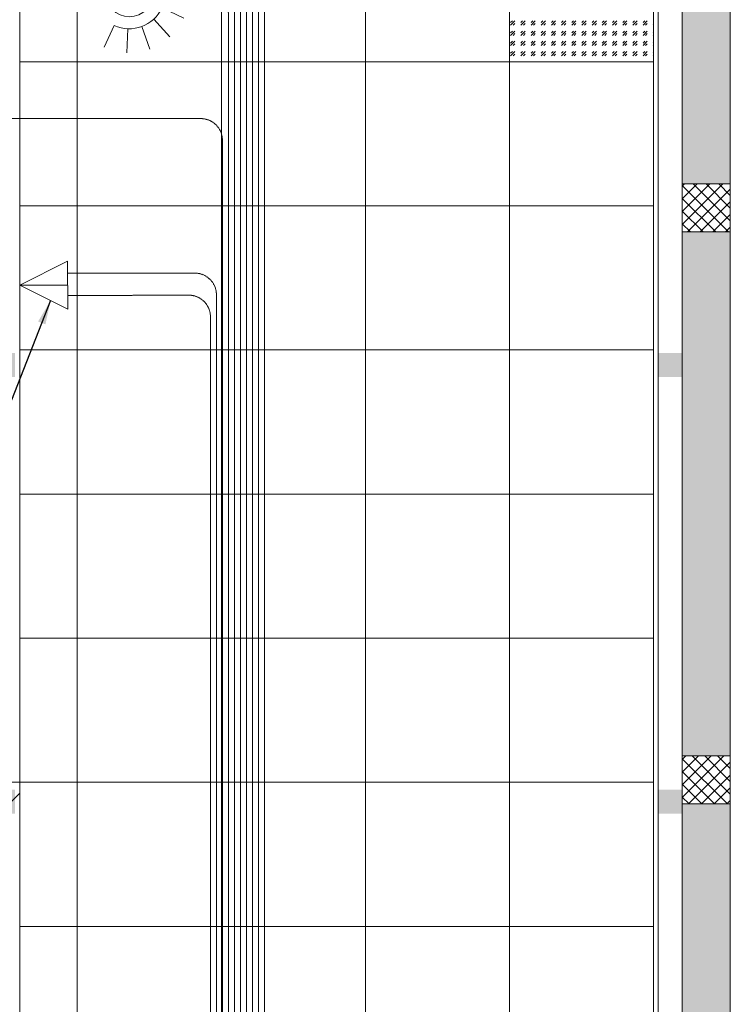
# Model space of a CAD drawing. Header units: millimetres. Extents: x -150 to 17700, y -13097 to 13830.
# Tile 58 of 67: x 14590 to 17550, y 4996 to 9095. Entities that reach past the tile are written whole.
import ezdxf
from ezdxf.enums import TextEntityAlignment as Align

# ---------------------------------------------------------------- set-up
doc = ezdxf.new("R2010")
doc.units = ezdxf.units.MM
doc.header["$MEASUREMENT"] = 0
doc.linetypes.add('HIDDENX2', pattern=[0.75, 0.5, -0.25])
doc.layers.get('0').update_dxf_attribs({"lineweight": 5})
for name, color, linetype, lineweight, true_color in [('M-MEP-ELIT-CABLE', 7, 'HIDDENX2', 20, 0x960000), ('M-MEP-ELIT-DEVICES', 5, 'Continuous', 20, 0x0000ff), ('M-MEP-ELTV-CABLE', 7, 'HIDDENX2', 20, 0x007d00), ('M-MEP-ELTV-CAM', 5, 'Continuous', 20, 0x0000ff), ('RCP XREF$0$a- flr dim 02', 9, 'Continuous', 0, 0x808080), ('RCP XREF$0$A-140MM', 9, 'Continuous', 0, 0x808080), ('RCP XREF$0$A-CEILING-01', 9, 'Continuous', 0, 0x808080), ('RCP XREF$0$A-CEILING-02', 9, 'Continuous', 0, 0x808080), ('RCP XREF$0$A-CEILING-05', 9, 'Continuous', 0, 0x808080), ('RCP XREF$0$A-Wall & Column', 9, 'Continuous', 0, 0x808080), ('RCP XREF$0$ND_26_HATCH', 9, 'Continuous', 0, 0x808080)]:
    doc.layers.add(name, color=color, linetype=linetype, lineweight=lineweight, true_color=true_color)
doc.layers.add('M-MEP-ELLG-TEXT', color=7, linetype='Continuous', lineweight=15)
doc.styles.add('Oswald Light', font='txt')
doc.styles.get("Standard").update_dxf_attribs({"font": 'romans.shx'})
doc.dimstyles.new('MDS-50', dxfattribs={"dimtxt": 100, "dimasz": 100, "dimexe": 50, "dimexo": 50, "dimgap": 25, "dimtad": 1, "dimdec": 0, "dimtxsty": 'Oswald Light', "dimcen": 0, "dimdle": 1.5875, "dimazin": 0, "dimtfac": 1, "dimtdec": 0, "dimtix": 1, "dimtmove": 0, "dimatfit": 0, "dimfxl": 1, "dimfrac": 2, "dimtolj": 1, "dimarcsym": 0})

# ---------------------------------------------------------------- blocks, each defined once
blk = doc.blocks.new('RCP XREF')
at = {"lineweight": 0, "true_color": 0x808080}
h = blk.add_hatch(color=8, dxfattribs=at)
h.dxf.hatch_style = 1
h.paths.add_polyline_path([(14470, 9520), (14570, 9520), (14570, 9420), (14470, 9420)])
h.paths.add_polyline_path([(17250, 9520), (17350, 9520), (17350, 9420), (17250, 9420)])
h.paths.add_polyline_path([(14470, 7708), (14570, 7708), (14570, 7608), (14470, 7608)])
h.paths.add_polyline_path([(14470, 5890), (14570, 5890), (14570, 5790), (14470, 5790)])
h.paths.add_polyline_path([(14470, 4080), (14570, 4080), (14570, 3980), (14470, 3980)])
h.paths.add_polyline_path([(15202, 2270), (15302, 2270), (15302, 2170), (15202, 2170)])
h.paths.add_polyline_path([(17250, 2270), (17350, 2270), (17350, 2170), (17250, 2170)])
h.paths.add_polyline_path([(17250, 4080), (17350, 4080), (17350, 3980), (17250, 3980)])
h.paths.add_polyline_path([(17250, 5890), (17350, 5890), (17350, 5790), (17250, 5790)])
h.paths.add_polyline_path([(17250, 7708), (17350, 7708), (17350, 7608), (17250, 7608)])
at = {"layer": 'RCP XREF$0$ND_26_HATCH', "lineweight": 0, "true_color": 0x808080, "transparency": 33554687}
h = blk.add_hatch(color=8, dxfattribs=at)
h.dxf.hatch_style = 1
h.paths.add_polyline_path([(17550, 5830), (17352, 5830), (17352, 5718.1), (17350.8, 3620), (17550, 3620)])
h.paths.add_polyline_path([(17550, 8211.4), (17350, 8211.4), (17350, 6030), (17550, 6030)])
h.paths.add_polyline_path([(17550, 9130), (17350, 9130), (17350, 8411.4), (17550, 8411.4)])
h.paths.add_polyline_path([(17550, 11087.2), (17350, 11087.2), (17350, 9330), (17550, 9330)])
h.paths.add_polyline_path([(17550, 13280), (17350, 13280), (17350, 11287.2), (17550, 11287.2)])
at = {"layer": 'RCP XREF$0$a- flr dim 02', "color": 8, "lineweight": 0, "true_color": 0x808080}
blk.add_line((17250, 9520), (17250, 3520), dxfattribs=at)
at = {"layer": 'RCP XREF$0$A-140MM', "color": 8, "linetype": 'Continuous', "lineweight": 0, "true_color": 0x808080}
blk.add_line((14450, 5735.5), (14590, 5875.5), dxfattribs=at)
at = {"layer": 'RCP XREF$0$A-CEILING-01', "color": 8, "lineweight": 0, "true_color": 0x808080}
for p, q in [((14590, 3520), (14590, 9520)), ((17230, 9520), (17230, 3520))]:
    blk.add_line(p, q, dxfattribs=at)
at = {"layer": 'RCP XREF$0$A-CEILING-02', "color": 8, "lineweight": 0, "true_color": 0x808080}
for p, q in [((16630, 8920), (16630, 9520)), ((17230, 9520), (17230, 8920)), ((17230, 8920), (16630, 8920))]:
    blk.add_line(p, q, dxfattribs=at)
at = {"layer": 'RCP XREF$0$A-CEILING-02', "color": 8, "linetype": 'Continuous', "lineweight": 0, "true_color": 0x808080}
for p, q in [((16635, 9072.4), (16652.7, 9090)), ((16635, 9083), (16642.1, 9090)), ((16645.6, 9072.4), (16652.7, 9079.4)), ((16677.4, 9072.4), (16695.1, 9090)), ((16677.4, 9083), (16684.5, 9090)), ((16688, 9072.4), (16695.1, 9079.4)), ((16719.9, 9072.4), (16737.5, 9090)), ((16719.9, 9083), (16726.9, 9090)), ((16730.5, 9072.4), (16737.5, 9079.4)), ((16762.3, 9072.4), (16780, 9090)), ((16762.3, 9083), (16769.4, 9090)), ((16772.9, 9072.4), (16780, 9079.4)), ((16804.7, 9072.4), (16822.4, 9090)), ((16804.7, 9083), (16811.8, 9090)), ((16815.3, 9072.4), (16822.4, 9079.4)), ((16847.1, 9072.4), (16864.8, 9090)), ((16847.1, 9083), (16854.2, 9090)), ((16857.7, 9072.4), (16864.8, 9079.4)), ((16889.6, 9072.4), (16907.2, 9090)), ((16889.6, 9083), (16896.6, 9090)), ((16900.2, 9072.4), (16907.2, 9079.4)), ((16932, 9072.4), (16949.7, 9090)), ((16932, 9083), (16939.1, 9090)), ((16942.6, 9072.4), (16949.7, 9079.4)), ((16974.4, 9072.4), (16992.1, 9090)), ((16974.4, 9083), (16981.5, 9090)), ((16985, 9072.4), (16992.1, 9079.4)), ((17016.8, 9072.4), (17034.5, 9090)), ((17016.8, 9083), (17023.9, 9090)), ((17027.5, 9072.4), (17034.5, 9079.4)), ((17059.3, 9072.4), (17077, 9090)), ((17059.3, 9083), (17066.3, 9090)), ((17069.9, 9072.4), (17077, 9079.4)), ((17101.7, 9072.4), (17119.4, 9090)), ((17101.7, 9083), (17108.8, 9090)), ((17112.3, 9072.4), (17119.4, 9079.4)), ((17144.1, 9072.4), (17161.8, 9090)), ((17144.1, 9083), (17151.2, 9090)), ((17154.7, 9072.4), (17161.8, 9079.4)), ((17186.6, 9072.4), (17204.2, 9090)), ((17186.6, 9083), (17193.6, 9090)), ((17197.2, 9072.4), (17204.2, 9079.4)), ((17229, 9083), (17230, 9084)), ((17229, 9072.4), (17230, 9073.4)), ((16635, 9029.9), (16652.7, 9047.6)), ((16635, 9040.5), (16642.1, 9047.6)), ((16645.6, 9029.9), (16652.7, 9037)), ((16677.4, 9029.9), (16695.1, 9047.6)), ((16677.4, 9040.5), (16684.5, 9047.6)), ((16688, 9029.9), (16695.1, 9037)), ((16719.9, 9029.9), (16737.5, 9047.6)), ((16719.9, 9040.5), (16726.9, 9047.6)), ((16730.5, 9029.9), (16737.5, 9037)), ((16762.3, 9029.9), (16780, 9047.6)), ((16762.3, 9040.5), (16769.4, 9047.6)), ((16772.9, 9029.9), (16780, 9037)), ((16804.7, 9029.9), (16822.4, 9047.6)), ((16804.7, 9040.5), (16811.8, 9047.6)), ((16815.3, 9029.9), (16822.4, 9037)), ((16847.1, 9029.9), (16864.8, 9047.6)), ((16847.1, 9040.5), (16854.2, 9047.6)), ((16857.7, 9029.9), (16864.8, 9037)), ((16889.6, 9029.9), (16907.2, 9047.6)), ((16889.6, 9040.5), (16896.6, 9047.6)), ((16900.2, 9029.9), (16907.2, 9037)), ((16932, 9029.9), (16949.7, 9047.6)), ((16932, 9040.5), (16939.1, 9047.6)), ((16942.6, 9029.9), (16949.7, 9037)), ((16974.4, 9029.9), (16992.1, 9047.6)), ((16974.4, 9040.5), (16981.5, 9047.6)), ((16985, 9029.9), (16992.1, 9037)), ((17016.8, 9029.9), (17034.5, 9047.6)), ((17016.8, 9040.5), (17023.9, 9047.6)), ((17027.5, 9029.9), (17034.5, 9037)), ((17059.3, 9029.9), (17077, 9047.6)), ((17059.3, 9040.5), (17066.3, 9047.6)), ((17069.9, 9029.9), (17077, 9037)), ((17101.7, 9029.9), (17119.4, 9047.6)), ((17101.7, 9040.5), (17108.8, 9047.6)), ((17112.3, 9029.9), (17119.4, 9037)), ((17144.1, 9029.9), (17161.8, 9047.6)), ((17144.1, 9040.5), (17151.2, 9047.6)), ((17154.7, 9029.9), (17161.8, 9037)), ((17186.6, 9029.9), (17204.2, 9047.6)), ((17186.6, 9040.5), (17193.6, 9047.6)), ((17197.2, 9029.9), (17204.2, 9037)), ((17229, 9040.5), (17230, 9041.6)), ((17229, 9029.9), (17230, 9030.9)), ((16635, 8987.5), (16652.7, 9005.2)), ((16635, 8998.1), (16642.1, 9005.2)), ((16645.6, 8987.5), (16652.7, 8994.6)), ((16677.4, 8987.5), (16695.1, 9005.2)), ((16677.4, 8998.1), (16684.5, 9005.2)), ((16688, 8987.5), (16695.1, 8994.6)), ((16719.9, 8987.5), (16737.5, 9005.2)), ((16719.9, 8998.1), (16726.9, 9005.2)), ((16730.5, 8987.5), (16737.5, 8994.6)), ((16762.3, 8987.5), (16780, 9005.2)), ((16762.3, 8998.1), (16769.4, 9005.2)), ((16772.9, 8987.5), (16780, 8994.6)), ((16804.7, 8987.5), (16822.4, 9005.2)), ((16804.7, 8998.1), (16811.8, 9005.2)), ((16815.3, 8987.5), (16822.4, 8994.6)), ((16847.1, 8987.5), (16864.8, 9005.2)), ((16847.1, 8998.1), (16854.2, 9005.2)), ((16857.7, 8987.5), (16864.8, 8994.6)), ((16889.6, 8987.5), (16907.2, 9005.2)), ((16889.6, 8998.1), (16896.6, 9005.2)), ((16900.2, 8987.5), (16907.2, 8994.6)), ((16932, 8987.5), (16949.7, 9005.2)), ((16932, 8998.1), (16939.1, 9005.2)), ((16942.6, 8987.5), (16949.7, 8994.6)), ((16974.4, 8987.5), (16992.1, 9005.2)), ((16974.4, 8998.1), (16981.5, 9005.2)), ((16985, 8987.5), (16992.1, 8994.6)), ((17016.8, 8987.5), (17034.5, 9005.2)), ((17016.8, 8998.1), (17023.9, 9005.2)), ((17027.5, 8987.5), (17034.5, 8994.6)), ((17059.3, 8987.5), (17077, 9005.2)), ((17059.3, 8998.1), (17066.3, 9005.2)), ((17069.9, 8987.5), (17077, 8994.6)), ((17101.7, 8987.5), (17119.4, 9005.2)), ((17101.7, 8998.1), (17108.8, 9005.2)), ((17112.3, 8987.5), (17119.4, 8994.6)), ((17144.1, 8987.5), (17161.8, 9005.2)), ((17144.1, 8998.1), (17151.2, 9005.2)), ((17154.7, 8987.5), (17161.8, 8994.6)), ((17186.6, 8987.5), (17204.2, 9005.2)), ((17186.6, 8998.1), (17193.6, 9005.2)), ((17197.2, 8987.5), (17204.2, 8994.6)), ((17229, 8998.1), (17230, 8999.1)), ((17229, 8987.5), (17230, 8988.5)), ((16635, 8945.1), (16652.7, 8962.7)), ((16635, 8955.7), (16642.1, 8962.7)), ((16645.6, 8945.1), (16652.7, 8952.1)), ((16677.4, 8945.1), (16695.1, 8962.7)), ((16677.4, 8955.7), (16684.5, 8962.7)), ((16688, 8945.1), (16695.1, 8952.1)), ((16719.9, 8945.1), (16737.5, 8962.7)), ((16719.9, 8955.7), (16726.9, 8962.7)), ((16730.5, 8945.1), (16737.5, 8952.1)), ((16762.3, 8945.1), (16780, 8962.7)), ((16762.3, 8955.7), (16769.4, 8962.7)), ((16772.9, 8945.1), (16780, 8952.1)), ((16804.7, 8945.1), (16822.4, 8962.7)), ((16804.7, 8955.7), (16811.8, 8962.7)), ((16815.3, 8945.1), (16822.4, 8952.1)), ((16847.1, 8945.1), (16864.8, 8962.7)), ((16847.1, 8955.7), (16854.2, 8962.7)), ((16857.7, 8945.1), (16864.8, 8952.1)), ((16889.6, 8945.1), (16907.2, 8962.7)), ((16889.6, 8955.7), (16896.6, 8962.7)), ((16900.2, 8945.1), (16907.2, 8952.1)), ((16932, 8945.1), (16949.7, 8962.7)), ((16932, 8955.7), (16939.1, 8962.7)), ((16942.6, 8945.1), (16949.7, 8952.1)), ((16974.4, 8945.1), (16992.1, 8962.7)), ((16974.4, 8955.7), (16981.5, 8962.7)), ((16985, 8945.1), (16992.1, 8952.1)), ((17016.8, 8945.1), (17034.5, 8962.7)), ((17016.8, 8955.7), (17023.9, 8962.7)), ((17027.5, 8945.1), (17034.5, 8952.1)), ((17059.3, 8945.1), (17077, 8962.7)), ((17059.3, 8955.7), (17066.3, 8962.7)), ((17069.9, 8945.1), (17077, 8952.1)), ((17101.7, 8945.1), (17119.4, 8962.7)), ((17101.7, 8955.7), (17108.8, 8962.7)), ((17112.3, 8945.1), (17119.4, 8952.1)), ((17144.1, 8945.1), (17161.8, 8962.7)), ((17144.1, 8955.7), (17151.2, 8962.7)), ((17154.7, 8945.1), (17161.8, 8952.1)), ((17186.6, 8945.1), (17204.2, 8962.7)), ((17186.6, 8955.7), (17193.6, 8962.7)), ((17197.2, 8945.1), (17204.2, 8952.1)), ((17229, 8955.7), (17230, 8956.7)), ((17229, 8945.1), (17230, 8946.1)), ((16641.8, 8920), (16642.1, 8920.3)), ((16652.4, 8920), (16652.7, 8920.3)), ((16684.2, 8920), (16684.5, 8920.3)), ((16694.8, 8920), (16695.1, 8920.3)), ((16726.6, 8920), (16726.9, 8920.3)), ((16737.2, 8920), (16737.5, 8920.3)), ((16769, 8920), (16769.4, 8920.3)), ((16779.6, 8920), (16780, 8920.3)), ((16811.5, 8920), (16811.8, 8920.3)), ((16822.1, 8920), (16822.4, 8920.3)), ((16853.9, 8920), (16854.2, 8920.3)), ((16864.5, 8920), (16864.8, 8920.3)), ((16896.3, 8920), (16896.6, 8920.3)), ((16906.9, 8920), (16907.2, 8920.3)), ((16938.7, 8920), (16939.1, 8920.3)), ((16949.3, 8920), (16949.7, 8920.3)), ((16981.2, 8920), (16981.5, 8920.3)), ((16991.8, 8920), (16992.1, 8920.3)), ((17023.6, 8920), (17023.9, 8920.3)), ((17034.2, 8920), (17034.5, 8920.3)), ((17066, 8920), (17066.3, 8920.3)), ((17076.6, 8920), (17077, 8920.3)), ((17108.4, 8920), (17108.8, 8920.3)), ((17119.1, 8920), (17119.4, 8920.3)), ((17150.9, 8920), (17151.2, 8920.3)), ((17161.5, 8920), (17161.8, 8920.3)), ((17193.3, 8920), (17193.6, 8920.3)), ((17203.9, 8920), (17204.2, 8920.3))]:
    blk.add_line(p, q, dxfattribs=at)
at = {"layer": 'RCP XREF$0$A-CEILING-05', "color": 8, "linetype": 'Continuous', "lineweight": 0, "true_color": 0x808080}
for p, q in [((14830, 3520), (14830, 9520)), ((15430, 3520), (15430, 9520)), ((16030, 3520), (16030, 9520)), ((16630, 3520), (16630, 9520)), ((14590, 8920), (17230, 8920)), ((14590, 8320), (17230, 8320)), ((14590, 7720), (17230, 7720)), ((14590, 7120), (17230, 7120)), ((14590, 6520), (17230, 6520)), ((14590, 5920), (17230, 5920)), ((14590, 5320), (17230, 5320))]:
    blk.add_line(p, q, dxfattribs=at)
at = {"layer": 'RCP XREF$0$A-Wall & Column', "color": 8, "lineweight": 0, "true_color": 0x808080}
for p, q in [((17350, 13480), (17350, 2170)), ((17550, 13480), (17550, 0)), ((14590, 3520), (14590, 9520)), ((17230, 9520), (17230, 3520)), ((17550, 8411.4), (17350, 8411.4)), ((17350, 8411.4), (17350, 8211.4)), ((17550, 8211.4), (17550, 8411.4)), ((17350, 8211.4), (17550, 8211.4)), ((17550, 6030), (17350, 6030)), ((17350, 6030), (17350, 5830)), ((17550, 5830), (17550, 6030)), ((14590, 5920), (14450, 5920)), ((17350, 5830), (17550, 5830))]:
    blk.add_line(p, q, dxfattribs=at)
at = {"layer": 'RCP XREF$0$ND_26_HATCH', "color": 8, "linetype": 'Continuous', "lineweight": 0, "true_color": 0x808080}
for p, q in [((17350, 8402.2), (17359.2, 8411.4)), ((17350, 8349.1), (17412.3, 8411.4)), ((17350, 8296.1), (17465.3, 8411.4)), ((17350, 8243.1), (17518.3, 8411.4)), ((17542.8, 8211.4), (17350, 8404.2)), ((17550, 8257.3), (17395.9, 8411.4)), ((17550, 8310.3), (17448.9, 8411.4)), ((17550, 8363.3), (17501.9, 8411.4)), ((17371.4, 8211.4), (17550, 8390)), ((17489.8, 8211.4), (17350, 8351.2)), ((17424.4, 8211.4), (17550, 8337)), ((17436.8, 8211.4), (17350, 8298.2)), ((17477.4, 8211.4), (17550, 8284)), ((17383.7, 8211.4), (17350, 8245.1)), ((17530.5, 8211.4), (17550, 8230.9)), ((17350, 6015.7), (17364.3, 6030)), ((17350, 5962.7), (17417.3, 6030)), ((17350, 5909.6), (17470.4, 6030)), ((17350, 5856.6), (17523.4, 6030)), ((17550, 5870.8), (17390.8, 6030)), ((17550, 5923.8), (17443.8, 6030)), ((17550, 5976.9), (17496.9, 6030)), ((17550, 6029.9), (17549.9, 6030)), ((17537.8, 5830), (17350, 6017.8)), ((17376.4, 5830), (17550, 6003.6)), ((17484.7, 5830), (17350, 5964.7)), ((17429.5, 5830), (17550, 5950.5)), ((17431.7, 5830), (17350, 5911.7)), ((17482.5, 5830), (17550, 5897.5)), ((17378.7, 5830), (17350, 5858.7)), ((17535.5, 5830), (17550, 5844.5))]:
    blk.add_line(p, q, dxfattribs=at)
blk = doc.blocks.new('DOME-CCTV-CM')
at = {"color": 0}
for p, q in [((106.1, 106.1), (176.8, 176.8)), ((138.6, 57.4), (231, 95.7)), ((150, 0), (250, 0)), ((138.6, -57.4), (231, -95.7)), ((106.1, -106.1), (176.8, -176.8))]:
    blk.add_line(p, q, dxfattribs=at)
blk.add_circle((0, 0), 100, dxfattribs=at)
blk.add_arc((0, 0), 150, 315, 45, dxfattribs=at)
blk.add_attdef('D', text='', height=100, dxfattribs=at).set_placement((0, 0), align=Align.MIDDLE_CENTER)
blk = doc.blocks.new('DDO-RJ45')
at = {"color": 0}
blk.add_line((0, 200), (0, 0), dxfattribs=at)
blk.add_lwpolyline([(-100, 200), (100, 200), (0, 0), (0, 0)], close=True, dxfattribs=at)

msp = doc.modelspace()

# ---------------------------------------------------------------- linework, layer by layer
at = {"layer": 'M-MEP-ELIT-CABLE', "ltscale": 5}
for points in [[(12657, 1357.4), (13240.1, 1357.4, 0.414214), (13330.1, 1447.4), (13330.1, 2868.6, -0.414214), (13420.1, 2958.6), (15494.5, 2958.6, 0.414214), (15584.5, 3048.6), (15584.5, 11882.9, 0.414214), (15494.5, 11972.9), (14749.8, 11972.9)], [(12657, 1382.4), (13215.1, 1382.4, 0.414214), (13305.1, 1472.4), (13305.1, 2893.6, -0.414214), (13395.1, 2983.6), (15469.5, 2983.6, 0.414214), (15559.5, 3073.6), (15559.5, 11782.9, 0.414214), (15469.5, 11872.9), (14750.2, 11872.9)], [(12657, 1407.4), (13190.1, 1407.4, 0.414214), (13280.1, 1497.4), (13280.1, 2918.6, -0.414214), (13370.1, 3008.6), (15444.5, 3008.6, 0.414214), (15534.5, 3098.6), (15534.5, 11499, 0.414214), (15444.5, 11589), (14487.5, 11589)], [(12657, 1432.4), (13165.1, 1432.4, 0.414214), (13255.1, 1522.4), (13255.1, 2943.6, -0.414214), (13345.1, 3033.6), (15419.5, 3033.6, 0.414214), (15509.5, 3123.6), (15509.5, 10882.5, 0.414214), (15419.5, 10972.5), (14487.5, 10972.5)], [(12657, 1457.4), (13140.1, 1457.4, 0.414214), (13230.1, 1547.4), (13230.1, 2968.6, -0.414214), (13320.1, 3058.6), (15394.5, 3058.6, 0.414214), (15484.5, 3148.6), (15484.5, 10188, 0.414214), (15394.5, 10278), (14487.5, 10278)], [(12657, 1532.4), (13065.1, 1532.4, 0.414214), (13155.1, 1622.4), (13155.1, 3043.6, -0.414214), (13245.1, 3133.6), (15319.5, 3133.6, 0.414214), (15409.5, 3223.6), (15409.5, 7950.1, 0.414214), (15319.5, 8040.1), (14789.8, 8040.1)], [(12657, 1557.4), (13040.1, 1557.4, 0.414214), (13130.1, 1647.4), (13130.1, 3068.6, -0.414214), (13220.1, 3158.6), (15294.5, 3158.6, 0.414214), (15384.5, 3248.6), (15384.5, 7858.3, 0.415122), (15294.2, 7948.3), (14790.1, 7946.7)]]:
    msp.add_lwpolyline(points, format="xyb", dxfattribs=at)
at = {"layer": 'M-MEP-ELTV-CABLE', "ltscale": 5}
for points in [[(12657, 1332.4), (13265.1, 1332.4, 0.414214), (13355.1, 1422.4), (13355.1, 2843.6, -0.414214), (13445.1, 2933.6), (15519.5, 2933.6, 0.414214), (15609.5, 3023.6), (15609.5, 9600.7, -0.414214), (15699.5, 9690.7), (16937.9, 9690.7)], [(15146.9, 9207.5), (15369.5, 9207.5, -0.414214), (15459.5, 9117.5), (15459.5, 3173.6, -0.414214), (15369.5, 3083.6), (13295.1, 3083.6, 0.414214), (13205.1, 2993.6), (13205.1, 1572.4, -0.414214), (13115.1, 1482.4), (12657, 1482.4)], [(12657, 1507.4), (13090.1, 1507.4, 0.414214), (13180.1, 1597.4), (13180.1, 3018.6, -0.414214), (13270.1, 3108.6), (15344.5, 3108.6, 0.414214), (15434.5, 3198.6), (15434.5, 8593.4, 0.414214), (15344.5, 8683.4), (14436.6, 8683.4)]]:
    msp.add_lwpolyline(points, format="xyb", dxfattribs=at)

# ---------------------------------------------------------------- block references
at = {"ltscale": 5}
msp.add_blockref('RCP XREF', (0, 0), dxfattribs=at)
at = {"layer": 'M-MEP-ELIT-DEVICES', "rotation": 270.1777273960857}
msp.add_blockref('DDO-RJ45', (14590, 7989.5), dxfattribs=at)
at = {"layer": 'M-MEP-ELTV-CAM', "lineweight": 0}
ref = msp.add_blockref('DOME-CCTV-CM', (15046.9, 9207.5), dxfattribs=dict(at, rotation=290.0000000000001))
ref.add_attrib('D', 'D', dxfattribs={"color": 0, "height": 100}).set_placement((15046.9, 9207.5), align=Align.MIDDLE_CENTER)

# ---------------------------------------------------------------- leaders
at = {"layer": 'M-MEP-ELLG-TEXT'}
msp.add_leader([(14718.6, 7925.7), (14555.4, 7511.4)], dimstyle='MDS-50', override={"dimgap": 25, "dimtad": 0}, dxfattribs=at)

doc.saveas('drawing.dxf')
